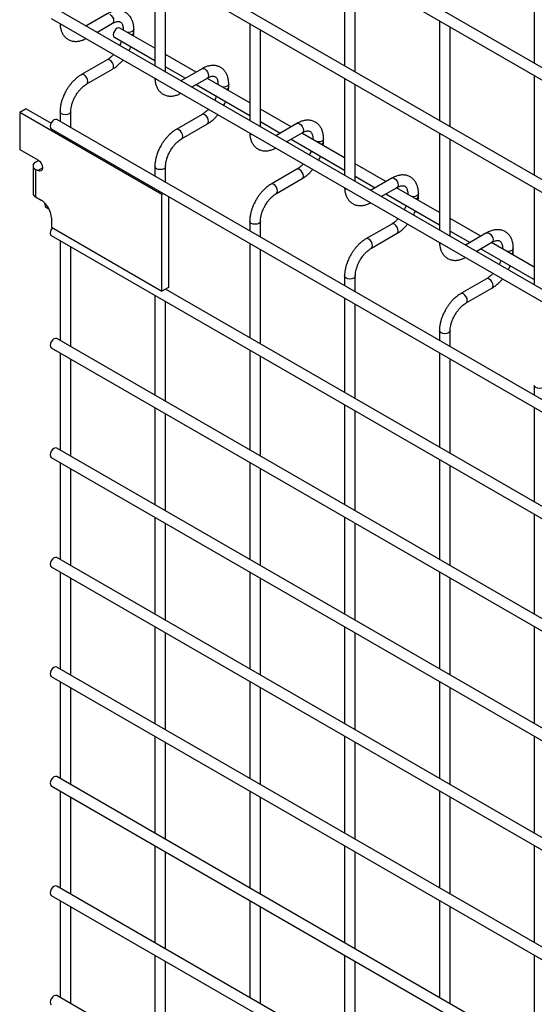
# Model space of a CAD drawing. Header units: inches. Extents: x 0.2 to 10.8, y 0.2 to 8.2.
# Tile 9 of 14: x 9.255 to 9.952, y 4.216 to 5.55. Entities that reach past the tile are written whole.
import ezdxf

# ---------------------------------------------------------------- set-up
doc = ezdxf.new("R2010")
doc.units = ezdxf.units.IN
doc.header["$MEASUREMENT"] = 0

msp = doc.modelspace()

# ---------------------------------------------------------------- linework, layer by layer
for p, q in [((10.32772, 5.27476), (9.30498, 5.86517)), ((9.29771, 5.85257), (10.32044, 5.26216)), ((9.29771, 5.7004), (10.32044, 5.10999)), ((10.32772, 5.12259), (9.30498, 5.713)), ((9.6952, 5.62311), (9.6952, 5.48773)), ((9.95233, 5.62313), (9.95233, 5.49147)), ((9.43807, 5.61937), (9.43807, 5.48771)), ((9.45261, 5.47931), (9.45261, 5.61098)), ((9.70974, 5.47933), (9.70974, 5.61471)), ((10.32772, 4.97412), (9.30498, 5.56454)), ((9.37344, 5.55818), (9.34472, 5.5416)), ((9.29771, 5.55194), (10.32044, 4.96153)), ((9.35926, 5.5332), (9.38071, 5.54558)), ((9.56663, 5.54516), (9.56663, 5.41349)), ((9.82376, 5.54889), (9.82376, 5.41351)), ((9.83831, 5.40512), (9.83831, 5.54049)), ((9.43807, 5.51173), (9.39054, 5.53916)), ((9.39506, 5.53729), (9.39506, 5.53655)), ((9.3952, 5.53647), (9.39506, 5.53728)), ((9.40961, 5.5335), (9.40961, 5.53729)), ((9.58118, 5.40509), (9.58118, 5.53676)), ((9.38327, 5.52656), (9.43807, 5.49493)), ((9.49408, 5.47939), (9.45261, 5.50333)), ((9.37344, 5.49605), (9.33853, 5.4759)), ((9.45261, 5.48653), (9.47954, 5.47099)), ((9.3458, 5.4633), (9.38071, 5.48345)), ((9.502, 5.48396), (9.47328, 5.46738)), ((9.95233, 5.47467), (9.95233, 5.33929)), ((9.48783, 5.45898), (9.50927, 5.47136)), ((9.49408, 5.46259), (9.56663, 5.42071)), ((9.56663, 5.43751), (9.50863, 5.47099)), ((9.52363, 5.46307), (9.52363, 5.46233)), ((9.52377, 5.46225), (9.52363, 5.46306)), ((9.53817, 5.45928), (9.53817, 5.46307)), ((9.6952, 5.47094), (9.6952, 5.33927)), ((9.70974, 5.33087), (9.70974, 5.46254)), ((9.26348, 5.42973), (9.25487, 5.42476)), ((9.44772, 5.31343), (9.25487, 5.42476)), ((9.25487, 5.42476), (9.25487, 5.37465)), ((9.26348, 5.42973), (9.29737, 5.41017)), ((9.3095, 5.42562), (9.3095, 5.41239)), ((9.32405, 5.404), (9.32405, 5.42562)), ((9.502, 5.42183), (9.46709, 5.40168)), ((9.62265, 5.40517), (9.58118, 5.42911)), ((10.32772, 4.82459), (9.30498, 5.415)), ((9.47437, 5.38908), (9.50927, 5.40923)), ((9.58118, 5.41232), (9.6081, 5.39677)), ((9.63056, 5.40974), (9.60185, 5.39316)), ((9.29771, 5.40241), (10.32044, 4.81199)), ((9.61639, 5.38476), (9.63784, 5.39714)), ((9.6952, 5.36329), (9.6372, 5.39677)), ((9.82376, 5.39672), (9.82376, 5.26505)), ((9.62265, 5.38837), (9.6952, 5.34649)), ((9.65219, 5.38885), (9.65219, 5.38811)), ((9.65233, 5.38803), (9.65219, 5.38884)), ((9.66674, 5.38507), (9.66674, 5.38885)), ((9.83831, 5.25665), (9.83831, 5.38832)), ((9.25487, 5.37465), (9.27923, 5.36059)), ((9.27647, 5.35728), (9.28039, 5.35955)), ((9.28039, 5.35955), (9.28125, 5.35905)), ((9.75121, 5.33095), (9.70974, 5.35489)), ((9.2729, 5.35231), (9.2729, 5.3152)), ((9.27647, 5.34734), (9.27647, 5.31022)), ((9.27923, 5.34574), (9.27647, 5.34734)), ((9.27923, 5.34574), (9.28566, 5.34945)), ((9.43807, 5.3514), (9.43807, 5.33817)), ((9.45261, 5.32978), (9.45261, 5.3514)), ((9.63056, 5.34761), (9.59566, 5.32746)), ((9.60293, 5.31486), (9.63784, 5.33501)), ((9.70974, 5.3381), (9.73667, 5.32255)), ((9.75913, 5.33552), (9.73041, 5.31894)), ((9.44978, 5.31462), (9.44772, 5.31343)), ((9.44772, 5.18241), (9.44772, 5.31343)), ((9.74496, 5.31054), (9.7664, 5.32292)), ((9.75121, 5.31416), (9.82376, 5.27227)), ((9.82376, 5.28907), (9.76576, 5.32255)), ((9.78076, 5.31463), (9.78076, 5.3139)), ((9.7809, 5.31382), (9.78076, 5.31463)), ((9.7953, 5.31085), (9.7953, 5.31463)), ((9.95233, 5.3225), (9.95233, 5.19083)), ((9.27647, 5.31022), (9.28386, 5.30596)), ((9.29035, 5.29567), (9.28886, 5.30201)), ((9.45633, 5.31084), (9.45633, 5.18739)), ((9.29512, 5.29292), (9.29035, 5.29567)), ((9.29788, 5.28168), (9.29788, 5.26892)), ((9.56663, 5.27718), (9.56663, 5.26396)), ((9.58118, 5.25556), (9.58118, 5.27718)), ((9.75913, 5.27339), (9.72422, 5.25324)), ((9.87978, 5.25673), (9.83831, 5.28067)), ((9.29788, 5.26892), (9.44772, 5.18241)), ((9.7315, 5.24064), (9.7664, 5.26079)), ((9.83831, 5.26388), (9.86523, 5.24833)), ((9.88769, 5.2613), (9.85898, 5.24472)), ((9.29771, 5.25766), (10.32044, 4.66724)), ((9.3095, 5.25085), (9.3095, 5.11547)), ((9.56663, 5.24716), (9.56663, 5.11921)), ((9.87352, 5.23632), (9.89497, 5.2487)), ((9.95233, 5.21485), (9.89433, 5.24833)), ((9.32405, 5.10707), (9.32405, 5.24245)), ((9.58118, 5.11081), (9.58118, 5.23876)), ((9.87978, 5.23994), (9.95233, 5.19806)), ((9.90932, 5.24041), (9.90932, 5.23968)), ((9.90946, 5.2396), (9.90932, 5.24041)), ((9.92387, 5.23663), (9.92387, 5.24041)), ((9.6952, 5.20296), (9.6952, 5.18974)), ((9.70974, 5.18134), (9.70974, 5.20296)), ((9.88769, 5.19917), (9.85279, 5.17902)), ((9.45633, 5.18739), (9.44772, 5.18241)), ((10.17077, 4.77045), (9.45243, 5.18513)), ((9.45261, 5.18503), (9.45261, 5.18524)), ((9.86006, 5.16642), (9.89497, 5.18657)), ((9.43807, 5.17663), (9.43807, 5.04125)), ((9.45261, 5.03285), (9.45261, 5.16823)), ((9.6952, 5.17294), (9.6952, 5.04499)), ((9.70974, 5.03659), (9.70974, 5.16454)), ((9.82376, 5.12874), (9.82376, 5.11552)), ((9.83831, 5.10712), (9.83831, 5.12874)), ((10.32772, 4.52767), (9.30498, 5.11808)), ((9.29771, 5.10548), (10.32044, 4.51507)), ((9.56663, 5.10241), (9.56663, 4.96703)), ((9.3095, 5.09867), (9.3095, 4.96701)), ((9.32405, 4.95861), (9.32405, 5.09028)), ((9.58118, 4.95864), (9.58118, 5.09401)), ((9.82376, 5.09872), (9.82376, 4.97077)), ((9.83831, 4.96237), (9.83831, 5.09033)), ((9.95233, 5.05452), (9.95233, 5.0413)), ((9.43807, 5.02446), (9.43807, 4.89279)), ((9.6952, 5.02819), (9.6952, 4.89281)), ((9.70974, 4.88442), (9.70974, 5.01979)), ((9.95233, 5.0245), (9.95233, 4.89655)), ((9.45261, 4.88439), (9.45261, 5.01606)), ((10.32772, 4.37921), (9.30498, 4.96962)), ((9.29771, 4.95702), (10.32044, 4.36661)), ((9.82376, 4.95397), (9.82376, 4.81859)), ((9.3095, 4.95021), (9.3095, 4.81855)), ((9.32405, 4.81015), (9.32405, 4.94182)), ((9.56663, 4.95024), (9.56663, 4.81857)), ((9.58118, 4.81017), (9.58118, 4.94184)), ((9.83831, 4.8102), (9.83831, 4.94558)), ((9.43807, 4.87599), (9.43807, 4.74433)), ((9.6952, 4.87602), (9.6952, 4.74435)), ((9.95233, 4.87975), (9.95233, 4.74438)), ((9.45261, 4.73593), (9.45261, 4.8676)), ((9.70974, 4.73595), (9.70974, 4.86762)), ((10.32772, 4.23074), (9.30498, 4.82115)), ((9.29771, 4.80856), (10.32044, 4.21815)), ((9.3095, 4.80175), (9.3095, 4.67008)), ((9.32405, 4.66169), (9.32405, 4.79335)), ((9.56663, 4.80177), (9.56663, 4.67011)), ((9.58118, 4.66171), (9.58118, 4.79338)), ((9.82376, 4.8018), (9.82376, 4.67013)), ((9.83831, 4.66174), (9.83831, 4.7934)), ((9.43807, 4.72753), (9.43807, 4.59587)), ((9.6952, 4.72756), (9.6952, 4.59589)), ((9.95233, 4.72758), (9.95233, 4.59591)), ((9.45261, 4.58747), (9.45261, 4.71913)), ((9.70974, 4.58749), (9.70974, 4.71916)), ((10.32772, 4.08228), (9.30498, 4.67269)), ((9.29771, 4.6601), (10.32044, 4.06968)), ((9.3095, 4.65329), (9.3095, 4.52162)), ((9.56663, 4.65331), (9.56663, 4.52165)), ((9.82376, 4.65334), (9.82376, 4.52167)), ((9.32405, 4.51323), (9.32405, 4.64489)), ((9.58118, 4.51325), (9.58118, 4.64492)), ((9.83831, 4.51327), (9.83831, 4.64494)), ((9.43807, 4.57907), (9.43807, 4.4474)), ((9.6952, 4.57909), (9.6952, 4.44743)), ((9.95233, 4.57912), (9.95233, 4.44745)), ((9.45261, 4.43901), (9.45261, 4.57067)), ((9.70974, 4.43903), (9.70974, 4.5707)), ((10.32772, 3.93382), (9.30498, 4.52423)), ((9.29771, 4.51163), (10.32044, 3.92122)), ((9.3095, 4.50483), (9.3095, 4.37316)), ((9.56663, 4.50485), (9.56663, 4.37318)), ((9.82376, 4.50488), (9.82376, 4.37321)), ((9.32405, 4.36476), (9.32405, 4.49643)), ((9.58118, 4.36479), (9.58118, 4.49645)), ((9.83831, 4.36481), (9.83831, 4.49648)), ((9.43807, 4.43061), (9.43807, 4.29894)), ((9.45261, 4.29054), (9.45261, 4.42221)), ((9.6952, 4.43063), (9.6952, 4.29897)), ((9.70974, 4.29057), (9.70974, 4.42224)), ((9.95233, 4.43066), (9.95233, 4.29899)), ((10.32772, 3.78536), (9.30498, 4.37577)), ((9.29771, 4.36317), (10.32044, 3.77276)), ((9.3095, 4.35636), (9.3095, 4.2247)), ((9.56663, 4.35639), (9.56663, 4.22472)), ((9.82376, 4.35641), (9.82376, 4.22475)), ((9.32405, 4.2163), (9.32405, 4.34797)), ((9.58118, 4.21633), (9.58118, 4.34799)), ((9.83831, 4.21635), (9.83831, 4.34802)), ((9.43807, 4.28215), (9.43807, 4.15048)), ((9.45261, 4.14208), (9.45261, 4.27375)), ((9.6952, 4.28217), (9.6952, 4.1505)), ((9.70974, 4.14211), (9.70974, 4.27377)), ((9.95233, 4.28219), (9.95233, 4.15053)), ((10.32772, 3.6369), (9.30498, 4.22731))]:
    msp.add_line(p, q)
at = {"flags": 128}
for points in [[(9.37707, 5.55782), (9.37904, 5.55623), (9.38071, 5.55398), (9.38182, 5.55141), (9.38221, 5.54891), (9.38182, 5.54686), (9.38071, 5.54558), (9.38071, 5.54558)], [(9.31163, 5.54342), (9.31006, 5.54478), (9.31002, 5.54483)], [(9.31407, 5.54249), (9.31399, 5.54251), (9.31163, 5.54342)], [(9.39054, 5.53916), (9.38887, 5.53949), (9.38691, 5.5388), (9.38494, 5.53721), (9.38327, 5.53496), (9.38216, 5.53239), (9.38176, 5.52989), (9.38216, 5.52785), (9.38327, 5.52656), (9.38327, 5.52656)], [(9.40961, 5.53727), (9.40905, 5.53568), (9.40748, 5.53432), (9.40512, 5.53341), (9.40233, 5.53309), (9.40092, 5.53317)], [(9.38071, 5.48345), (9.38071, 5.48345), (9.38182, 5.48473), (9.38221, 5.48678), (9.38182, 5.48928), (9.38071, 5.49185), (9.37904, 5.4941), (9.37707, 5.49569), (9.3751, 5.49637), (9.37344, 5.49605)], [(9.34217, 5.47553), (9.3402, 5.47622), (9.33853, 5.47589), (9.33851, 5.47588)], [(9.34579, 5.46329), (9.3458, 5.4633), (9.34692, 5.46458), (9.34731, 5.46663), (9.34692, 5.46913), (9.3458, 5.4717), (9.34413, 5.47395), (9.34217, 5.47553)], [(9.502, 5.48396), (9.50367, 5.48428), (9.50564, 5.4836)], [(9.50564, 5.4836), (9.5076, 5.48201), (9.50927, 5.47976), (9.51039, 5.47719), (9.51078, 5.47469), (9.51039, 5.47264), (9.50927, 5.47136), (9.50927, 5.47136)], [(9.4402, 5.4692), (9.43862, 5.47057), (9.43859, 5.47061)], [(9.44264, 5.46827), (9.44256, 5.46829), (9.4402, 5.4692)], [(9.53817, 5.46305), (9.53762, 5.46146), (9.53604, 5.4601), (9.53368, 5.45919), (9.5309, 5.45887), (9.52948, 5.45895)], [(9.32405, 5.42563), (9.32405, 5.42562), (9.32349, 5.42401), (9.32192, 5.42265), (9.31956, 5.42174), (9.31677, 5.42142), (9.31399, 5.42174), (9.31163, 5.42265), (9.31006, 5.42401), (9.3095, 5.42562), (9.3095, 5.42564)], [(9.50927, 5.40923), (9.50927, 5.40923), (9.51039, 5.41051), (9.51078, 5.41256), (9.51039, 5.41506), (9.50927, 5.41763), (9.5076, 5.41988), (9.50564, 5.42147), (9.50367, 5.42215), (9.502, 5.42183)], [(9.30498, 5.415), (9.30331, 5.41533), (9.30135, 5.41464), (9.29938, 5.41305), (9.29771, 5.4108), (9.2966, 5.40823), (9.2962, 5.40574), (9.2966, 5.40369), (9.29771, 5.40241), (9.29771, 5.40241)], [(9.63056, 5.40974), (9.63223, 5.41006), (9.6342, 5.40938)], [(9.6342, 5.40938), (9.63617, 5.40779), (9.63784, 5.40554), (9.63895, 5.40297), (9.63934, 5.40047), (9.63895, 5.39843), (9.63784, 5.39714), (9.63784, 5.39714)], [(9.47073, 5.40132), (9.46876, 5.402), (9.46709, 5.40168), (9.46707, 5.40166)], [(9.47435, 5.38907), (9.47437, 5.38908), (9.47548, 5.39036), (9.47587, 5.39241), (9.47548, 5.39491), (9.47437, 5.39748), (9.4727, 5.39973), (9.47073, 5.40132)], [(9.56876, 5.39498), (9.56718, 5.39635), (9.56715, 5.39639)], [(9.5712, 5.39406), (9.57112, 5.39407), (9.56876, 5.39498)], [(9.66674, 5.38883), (9.66618, 5.38725), (9.66461, 5.38588), (9.66225, 5.38497), (9.65946, 5.38465), (9.65805, 5.38473)], [(9.27923, 5.36059), (9.28169, 5.3586), (9.28378, 5.35579), (9.28517, 5.35258), (9.28566, 5.34946), (9.28517, 5.3469), (9.28378, 5.34529), (9.28169, 5.34489), (9.27923, 5.34574)], [(9.45261, 5.35141), (9.45261, 5.3514), (9.45206, 5.34979), (9.45048, 5.34843), (9.44812, 5.34752), (9.44534, 5.3472), (9.44256, 5.34752), (9.4402, 5.34843), (9.43862, 5.34979), (9.43807, 5.3514), (9.43807, 5.35142)], [(9.63784, 5.33501), (9.63784, 5.33501), (9.63895, 5.33629), (9.63934, 5.33834), (9.63895, 5.34084), (9.63784, 5.34341), (9.63617, 5.34566), (9.6342, 5.34725), (9.63223, 5.34793), (9.63056, 5.34761)], [(9.5993, 5.3271), (9.59733, 5.32778), (9.59566, 5.32746), (9.59564, 5.32744)], [(9.60292, 5.31485), (9.60293, 5.31486), (9.60405, 5.31614), (9.60444, 5.31819), (9.60405, 5.32069), (9.60293, 5.32326), (9.60126, 5.32551), (9.5993, 5.3271)], [(9.75913, 5.33552), (9.7608, 5.33584), (9.76277, 5.33516)], [(9.76277, 5.33516), (9.76473, 5.33357), (9.7664, 5.33132), (9.76752, 5.32875), (9.76791, 5.32625), (9.76752, 5.32421), (9.7664, 5.32292), (9.7664, 5.32292)], [(9.69733, 5.32077), (9.69575, 5.32213), (9.69572, 5.32217)], [(9.69977, 5.31984), (9.69969, 5.31986), (9.69733, 5.32077)], [(9.7953, 5.31461), (9.79475, 5.31303), (9.79317, 5.31166), (9.79081, 5.31075), (9.78803, 5.31043), (9.78661, 5.31051)], [(9.58118, 5.27719), (9.58118, 5.27718), (9.58062, 5.27557), (9.57905, 5.27421), (9.57669, 5.2733), (9.5739, 5.27298), (9.57112, 5.2733), (9.56876, 5.27421), (9.56718, 5.27557), (9.56663, 5.27718), (9.56663, 5.2772)], [(9.7664, 5.26079), (9.7664, 5.26079), (9.76752, 5.26207), (9.76791, 5.26412), (9.76752, 5.26662), (9.7664, 5.26919), (9.76473, 5.27144), (9.76277, 5.27303), (9.7608, 5.27371), (9.75913, 5.27339)], [(9.29922, 5.26814), (9.29771, 5.26605), (9.2966, 5.26348), (9.2962, 5.26098), (9.2966, 5.25894), (9.29771, 5.25766), (9.29771, 5.25766)], [(9.88769, 5.2613), (9.88936, 5.26163), (9.89133, 5.26094)], [(9.89133, 5.26094), (9.8933, 5.25935), (9.89497, 5.2571), (9.89608, 5.25453), (9.89647, 5.25203), (9.89608, 5.24999), (9.89497, 5.2487), (9.89497, 5.2487)], [(9.72786, 5.25288), (9.72589, 5.25356), (9.72422, 5.25324), (9.7242, 5.25323)], [(9.73148, 5.24063), (9.7315, 5.24064), (9.73261, 5.24192), (9.733, 5.24397), (9.73261, 5.24647), (9.7315, 5.24904), (9.72983, 5.25129), (9.72786, 5.25288)], [(9.82589, 5.24655), (9.82431, 5.24791), (9.82428, 5.24796)], [(9.82833, 5.24562), (9.82825, 5.24564), (9.82589, 5.24655)], [(9.92387, 5.2404), (9.92331, 5.23881), (9.92174, 5.23745), (9.91938, 5.23653), (9.91659, 5.23622), (9.91518, 5.2363)], [(9.70974, 5.20297), (9.70974, 5.20296), (9.70919, 5.20135), (9.70761, 5.19999), (9.70525, 5.19908), (9.70247, 5.19876), (9.69969, 5.19908), (9.69733, 5.19999), (9.69575, 5.20135), (9.6952, 5.20296), (9.6952, 5.20298)], [(9.89497, 5.18657), (9.89497, 5.18657), (9.89608, 5.18786), (9.89647, 5.1899), (9.89608, 5.1924), (9.89497, 5.19497), (9.8933, 5.19722), (9.89133, 5.19881), (9.88936, 5.19949), (9.88769, 5.19917)], [(9.85643, 5.17866), (9.85446, 5.17934), (9.85279, 5.17902), (9.85277, 5.17901)], [(9.86005, 5.16641), (9.86006, 5.16642), (9.86118, 5.16771), (9.86157, 5.16975), (9.86118, 5.17225), (9.86006, 5.17482), (9.85839, 5.17707), (9.85643, 5.17866)], [(9.83831, 5.12876), (9.83831, 5.12874), (9.83775, 5.12713), (9.83618, 5.12577), (9.83382, 5.12486), (9.83103, 5.12454), (9.82825, 5.12486), (9.82589, 5.12577), (9.82431, 5.12713), (9.82376, 5.12874), (9.82376, 5.12876)], [(9.30498, 5.11808), (9.30331, 5.1184), (9.30135, 5.11772), (9.29938, 5.11613), (9.29771, 5.11388), (9.2966, 5.11131), (9.2962, 5.10881), (9.2966, 5.10676), (9.29771, 5.10548), (9.29771, 5.10548)], [(9.96687, 5.05454), (9.96687, 5.05452), (9.96632, 5.05292), (9.96474, 5.05155), (9.96238, 5.05064), (9.9596, 5.05032), (9.95682, 5.05064), (9.95446, 5.05155), (9.95288, 5.05292), (9.95233, 5.05452), (9.95233, 5.05455)], [(9.30498, 4.96962), (9.30331, 4.96994), (9.30135, 4.96926), (9.29938, 4.96767), (9.29771, 4.96542), (9.2966, 4.96285), (9.2962, 4.96035), (9.2966, 4.9583), (9.29771, 4.95702), (9.29771, 4.95702)], [(9.30498, 4.82115), (9.30331, 4.82148), (9.30135, 4.82079), (9.29938, 4.81921), (9.29771, 4.81696), (9.2966, 4.81439), (9.2962, 4.81189), (9.2966, 4.80984), (9.29771, 4.80856), (9.29771, 4.80856)], [(9.30498, 4.67269), (9.30331, 4.67302), (9.30135, 4.67233), (9.29938, 4.67074), (9.29771, 4.66849), (9.2966, 4.66592), (9.2962, 4.66343), (9.2966, 4.66138), (9.29771, 4.6601), (9.29771, 4.6601)], [(9.30498, 4.52423), (9.30331, 4.52455), (9.30135, 4.52387), (9.29938, 4.52228), (9.29771, 4.52003), (9.2966, 4.51746), (9.2962, 4.51496), (9.2966, 4.51292), (9.29771, 4.51163), (9.29771, 4.51163)], [(9.30498, 4.37577), (9.30331, 4.37609), (9.30135, 4.37541), (9.29938, 4.37382), (9.29771, 4.37157), (9.2966, 4.369), (9.2962, 4.3665), (9.2966, 4.36445), (9.29771, 4.36317), (9.29771, 4.36317)], [(9.30498, 4.22731), (9.30331, 4.22763), (9.30135, 4.22695), (9.29938, 4.22536), (9.29771, 4.22311), (9.2966, 4.22054), (9.2962, 4.21804), (9.2966, 4.21599), (9.29771, 4.21471), (9.29771, 4.21471)]]:
    msp.add_lwpolyline(points, dxfattribs=at)
for centre, radius, start, end in [((9.40521, 5.53434), 0.00448, 285.22686, 348.9837), ((9.53377, 5.46012), 0.00448, 285.22686, 348.9837), ((9.66234, 5.3859), 0.00448, 285.22686, 348.9837), ((9.27836, 5.35231), 0.00532, 110.78342, 249.21658), ((9.279, 5.3158), 0.00613, 185.6948, 245.62534), ((9.26745, 5.2803), 0.03046, 2.60548, 57.39452), ((9.7909, 5.31169), 0.00448, 285.22686, 348.9837), ((9.91947, 5.23747), 0.00448, 285.22686, 348.9837)]:
    msp.add_arc(centre, radius, start, end)
for points, knots in [([(9.40955, 5.53727), (9.40955, 5.53834), (9.40954, 5.54102), (9.40889, 5.54506), (9.4076, 5.54935), (9.40562, 5.55327), (9.40294, 5.55673), (9.3995, 5.55958), (9.39529, 5.56166), (9.3906, 5.56266), (9.38571, 5.5626), (9.38089, 5.56157), (9.37676, 5.56005), (9.37432, 5.55861), (9.37345, 5.55809)], [0, 0, 0, 0, 0.0555917, 0.1385273, 0.2224467, 0.3069802, 0.3922177, 0.479262, 0.5705133, 0.6695129, 0.7607256, 0.8540506, 0.947574, 1, 1, 1, 1]), ([(9.30959, 5.54508), (9.30959, 5.54447), (9.3096, 5.54226), (9.31022, 5.53867), (9.31148, 5.53436), (9.31345, 5.53042), (9.31613, 5.52695), (9.31955, 5.52407), (9.32375, 5.52197), (9.32843, 5.52094), (9.33332, 5.52097), (9.33815, 5.52198), (9.34195, 5.52332), (9.34407, 5.52455), (9.34461, 5.52486)], [0, 0, 0, 0, 0.0328334, 0.1196291, 0.2074588, 0.2959349, 0.3851375, 0.4761899, 0.5715644, 0.6749426, 0.7703316, 0.8679615, 0.9658774, 1, 1, 1, 1]), ([(9.3807, 5.54555), (9.38148, 5.54598), (9.38315, 5.5469), (9.38548, 5.54769), (9.38764, 5.54809), (9.38944, 5.54804), (9.39096, 5.54762), (9.39214, 5.54685), (9.39328, 5.54545), (9.39423, 5.54347), (9.39485, 5.54078), (9.39513, 5.53865), (9.39505, 5.53735), (9.39505, 5.53728)], [0, 0, 0, 0, 0.0763405, 0.1646466, 0.2544891, 0.3484721, 0.4535719, 0.5896971, 0.6956808, 0.7966431, 0.8959258, 0.9942469, 1, 1, 1, 1]), ([(9.40926, 5.52836), (9.40941, 5.52959), (9.40963, 5.53133), (9.40957, 5.53299), (9.40955, 5.53348)], [0, 0, 0, 0, 0.702391, 1, 1, 1, 1]), ([(9.39271, 5.52112), (9.39251, 5.52055), (9.39196, 5.51896), (9.39114, 5.517), (9.39042, 5.51566), (9.39024, 5.51532)], [0, 0, 0, 0, 0.29009035, 0.82036185, 1, 1, 1, 1]), ([(9.40281, 5.50806), (9.40337, 5.5091), (9.40437, 5.51096), (9.40515, 5.51288), (9.40549, 5.51374)], [0, 0, 0, 0, 0.5583757, 1, 1, 1, 1]), ([(9.38207, 5.50324), (9.38197, 5.50311), (9.38105, 5.50204), (9.37917, 5.50026), (9.3765, 5.49803), (9.37454, 5.49663), (9.37356, 5.49613), (9.37344, 5.49607)], [0, 0, 0, 0, 0.0394713, 0.3346516, 0.6442592, 0.9591801, 1, 1, 1, 1]), ([(9.38069, 5.48354), (9.38136, 5.4839), (9.3835, 5.48506), (9.38689, 5.48766), (9.39069, 5.4911), (9.39331, 5.49386), (9.39461, 5.49549), (9.39489, 5.49584)], [0, 0, 0, 0, 0.12912364, 0.41882013, 0.6880764, 0.93392901, 1, 1, 1, 1]), ([(9.53811, 5.46305), (9.53811, 5.46412), (9.53811, 5.4668), (9.53745, 5.47084), (9.53617, 5.47513), (9.53419, 5.47905), (9.5315, 5.48251), (9.52807, 5.48536), (9.52385, 5.48744), (9.51917, 5.48845), (9.51427, 5.48839), (9.50945, 5.48735), (9.50533, 5.48583), (9.50289, 5.48439), (9.50201, 5.48387)], [0, 0, 0, 0, 0.0555917, 0.1385273, 0.2224467, 0.3069802, 0.3922177, 0.479262, 0.5705133, 0.6695129, 0.7607256, 0.8540506, 0.947574, 1, 1, 1, 1]), ([(9.33854, 5.47581), (9.33793, 5.47548), (9.33584, 5.47435), (9.33248, 5.47179), (9.32863, 5.46836), (9.32545, 5.46494), (9.3227, 5.46155), (9.32022, 5.45811), (9.31869, 5.45557), (9.31791, 5.45428)], [0, 0, 0, 0, 0.0760538, 0.2630206, 0.4373521, 0.5977863, 0.7196031, 0.8574438, 1, 1, 1, 1]), ([(9.50927, 5.47133), (9.51004, 5.47176), (9.51171, 5.47268), (9.51404, 5.47347), (9.5162, 5.47387), (9.51801, 5.47382), (9.51952, 5.4734), (9.5207, 5.47263), (9.52185, 5.47123), (9.5228, 5.46925), (9.52341, 5.46656), (9.52369, 5.46443), (9.52362, 5.46313), (9.52361, 5.46306)], [0, 0, 0, 0, 0.0763405, 0.1646466, 0.2544891, 0.3484721, 0.4535719, 0.5896971, 0.6956808, 0.7966431, 0.8959258, 0.9942469, 1, 1, 1, 1]), ([(9.33051, 5.447), (9.33152, 5.44864), (9.33294, 5.45095), (9.33531, 5.45404), (9.33741, 5.45649), (9.33999, 5.45905), (9.34268, 5.46127), (9.34467, 5.46269), (9.34567, 5.4632), (9.34579, 5.46327)], [0, 0, 0, 0, 0.2331862, 0.32802499, 0.48333175, 0.64135191, 0.80711907, 0.97575544, 1, 1, 1, 1]), ([(9.43815, 5.47086), (9.43816, 5.47026), (9.43817, 5.46804), (9.43878, 5.46445), (9.44005, 5.46014), (9.44202, 5.4562), (9.44469, 5.45273), (9.44812, 5.44986), (9.45232, 5.44775), (9.457, 5.44672), (9.46189, 5.44675), (9.46672, 5.44776), (9.47051, 5.4491), (9.47263, 5.45033), (9.47318, 5.45064)], [0, 0, 0, 0, 0.0328334, 0.1196291, 0.2074588, 0.2959349, 0.3851375, 0.4761899, 0.5715644, 0.6749426, 0.7703316, 0.8679615, 0.9658774, 1, 1, 1, 1]), ([(9.31791, 5.45428), (9.3168, 5.45222), (9.31523, 5.44931), (9.31336, 5.44487), (9.31199, 5.44106), (9.31074, 5.43654), (9.30989, 5.43188), (9.30948, 5.42819), (9.30955, 5.42616), (9.30956, 5.42564)], [0, 0, 0, 0, 0.2211397, 0.3113024, 0.4598978, 0.6125922, 0.7749994, 0.9430444, 1, 1, 1, 1]), ([(9.32407, 5.42563), (9.32409, 5.4267), (9.32415, 5.42891), (9.32479, 5.43268), (9.32576, 5.43634), (9.32696, 5.43971), (9.32843, 5.44319), (9.32974, 5.4456), (9.33051, 5.447)], [0, 0, 0, 0, 0.169323, 0.3523726, 0.5340519, 0.6675763, 0.8056351, 1, 1, 1, 1]), ([(9.52127, 5.4469), (9.52108, 5.44634), (9.52052, 5.44474), (9.5197, 5.44278), (9.51899, 5.44144), (9.51881, 5.4411)], [0, 0, 0, 0, 0.2900903, 0.8203618, 1, 1, 1, 1]), ([(9.53782, 5.45414), (9.53798, 5.45537), (9.5382, 5.45711), (9.53813, 5.45877), (9.53811, 5.45926)], [0, 0, 0, 0, 0.702391, 1, 1, 1, 1]), ([(9.53138, 5.43384), (9.53194, 5.43488), (9.53293, 5.43674), (9.53371, 5.43867), (9.53406, 5.43952)], [0, 0, 0, 0, 0.5583757, 1, 1, 1, 1]), ([(9.51064, 5.42902), (9.51053, 5.42889), (9.50962, 5.42782), (9.50774, 5.42604), (9.50507, 5.42381), (9.5031, 5.42241), (9.50212, 5.42191), (9.50201, 5.42186)], [0, 0, 0, 0, 0.0394713, 0.3346516, 0.6442592, 0.9591801, 1, 1, 1, 1]), ([(9.50926, 5.40932), (9.50992, 5.40968), (9.51207, 5.41084), (9.51546, 5.41344), (9.51925, 5.41688), (9.52188, 5.41964), (9.52318, 5.42127), (9.52345, 5.42162)], [0, 0, 0, 0, 0.12912364, 0.41882013, 0.6880764, 0.93392901, 1, 1, 1, 1]), ([(9.66668, 5.38883), (9.66668, 5.3899), (9.66667, 5.39258), (9.66601, 5.39662), (9.66473, 5.40091), (9.66275, 5.40483), (9.66007, 5.40829), (9.65663, 5.41114), (9.65242, 5.41322), (9.64773, 5.41423), (9.64284, 5.41417), (9.63802, 5.41313), (9.63389, 5.41161), (9.63145, 5.41017), (9.63058, 5.40965)], [0, 0, 0, 0, 0.0555917, 0.1385273, 0.2224467, 0.3069802, 0.3922177, 0.479262, 0.5705133, 0.6695129, 0.7607256, 0.8540506, 0.947574, 1, 1, 1, 1]), ([(9.46711, 5.40159), (9.4665, 5.40126), (9.4644, 5.40013), (9.46105, 5.39757), (9.4572, 5.39414), (9.45401, 5.39072), (9.45126, 5.38733), (9.44879, 5.3839), (9.44726, 5.38135), (9.44648, 5.38006)], [0, 0, 0, 0, 0.0760538, 0.2630206, 0.4373521, 0.5977863, 0.7196031, 0.8574438, 1, 1, 1, 1]), ([(9.56672, 5.39664), (9.56672, 5.39604), (9.56673, 5.39383), (9.56735, 5.39023), (9.56861, 5.38592), (9.57058, 5.38198), (9.57326, 5.37851), (9.57668, 5.37564), (9.58088, 5.37354), (9.58556, 5.3725), (9.59045, 5.37253), (9.59528, 5.37355), (9.59908, 5.37488), (9.6012, 5.37611), (9.60174, 5.37642)], [0, 0, 0, 0, 0.0328334, 0.1196291, 0.2074588, 0.2959349, 0.3851375, 0.4761899, 0.5715644, 0.6749426, 0.7703316, 0.8679615, 0.9658774, 1, 1, 1, 1]), ([(9.63783, 5.39712), (9.63861, 5.39754), (9.64028, 5.39846), (9.64261, 5.39925), (9.64477, 5.39965), (9.64657, 5.3996), (9.64809, 5.39918), (9.64926, 5.39841), (9.65041, 5.39701), (9.65136, 5.39503), (9.65198, 5.39234), (9.65226, 5.39021), (9.65218, 5.38892), (9.65218, 5.38884)], [0, 0, 0, 0, 0.0763405, 0.1646466, 0.2544891, 0.3484721, 0.4535719, 0.5896971, 0.6956808, 0.7966431, 0.8959258, 0.9942469, 1, 1, 1, 1]), ([(9.44648, 5.38006), (9.44536, 5.378), (9.44379, 5.37509), (9.44193, 5.37065), (9.44056, 5.36684), (9.43931, 5.36232), (9.43846, 5.35766), (9.43804, 5.35397), (9.43811, 5.35194), (9.43813, 5.35142)], [0, 0, 0, 0, 0.2211397, 0.3113024, 0.4598978, 0.6125922, 0.7749994, 0.9430444, 1, 1, 1, 1]), ([(9.45907, 5.37279), (9.46008, 5.37442), (9.4615, 5.37673), (9.46388, 5.37982), (9.46598, 5.38227), (9.46856, 5.38484), (9.47125, 5.38705), (9.47323, 5.38847), (9.47423, 5.38898), (9.47436, 5.38905)], [0, 0, 0, 0, 0.2331862, 0.32802499, 0.48333175, 0.64135191, 0.80711907, 0.97575544, 1, 1, 1, 1]), ([(9.66639, 5.37992), (9.66654, 5.38115), (9.66676, 5.3829), (9.6667, 5.38455), (9.66668, 5.38504)], [0, 0, 0, 0, 0.702391, 1, 1, 1, 1]), ([(9.45263, 5.35141), (9.45266, 5.35248), (9.45271, 5.35469), (9.45336, 5.35846), (9.45433, 5.36212), (9.45553, 5.3655), (9.457, 5.36897), (9.45831, 5.37138), (9.45907, 5.37279)], [0, 0, 0, 0, 0.169323, 0.3523726, 0.5340519, 0.6675763, 0.8056351, 1, 1, 1, 1]), ([(9.64984, 5.37268), (9.64964, 5.37212), (9.64909, 5.37052), (9.64827, 5.36856), (9.64755, 5.36722), (9.64737, 5.36688)], [0, 0, 0, 0, 0.2900903, 0.8203618, 1, 1, 1, 1]), ([(9.6392, 5.3548), (9.6391, 5.35467), (9.63818, 5.3536), (9.6363, 5.35182), (9.63363, 5.34959), (9.63167, 5.3482), (9.63069, 5.34769), (9.63057, 5.34764)], [0, 0, 0, 0, 0.03947125, 0.33465161, 0.64425924, 0.95918011, 1, 1, 1, 1]), ([(9.65994, 5.35962), (9.6605, 5.36066), (9.6615, 5.36252), (9.66228, 5.36445), (9.66262, 5.3653)], [0, 0, 0, 0, 0.5583757, 1, 1, 1, 1]), ([(9.63782, 5.3351), (9.63849, 5.33546), (9.64063, 5.33662), (9.64402, 5.33922), (9.64782, 5.34266), (9.65044, 5.34543), (9.65174, 5.34706), (9.65202, 5.3474)], [0, 0, 0, 0, 0.12912364, 0.41882013, 0.6880764, 0.93392901, 1, 1, 1, 1]), ([(9.79524, 5.31461), (9.79524, 5.31568), (9.79524, 5.31836), (9.79458, 5.3224), (9.7933, 5.32669), (9.79132, 5.33061), (9.78863, 5.33407), (9.7852, 5.33693), (9.78098, 5.339), (9.7763, 5.34001), (9.7714, 5.33995), (9.76658, 5.33891), (9.76246, 5.33739), (9.76002, 5.33595), (9.75914, 5.33543)], [0, 0, 0, 0, 0.0555917, 0.1385273, 0.2224467, 0.3069802, 0.3922177, 0.479262, 0.5705133, 0.6695129, 0.7607256, 0.8540506, 0.947574, 1, 1, 1, 1]), ([(9.59567, 5.32737), (9.59506, 5.32704), (9.59297, 5.32592), (9.58961, 5.32335), (9.58576, 5.31992), (9.58258, 5.3165), (9.57983, 5.31311), (9.57735, 5.30968), (9.57582, 5.30713), (9.57504, 5.30584)], [0, 0, 0, 0, 0.0760538, 0.2630206, 0.4373521, 0.5977863, 0.7196031, 0.8574438, 1, 1, 1, 1]), ([(9.58764, 5.29857), (9.58865, 5.3002), (9.59007, 5.30251), (9.59244, 5.3056), (9.59454, 5.30805), (9.59712, 5.31062), (9.59981, 5.31283), (9.6018, 5.31425), (9.6028, 5.31476), (9.60292, 5.31483)], [0, 0, 0, 0, 0.2331862, 0.32802499, 0.48333175, 0.64135191, 0.80711907, 0.97575544, 1, 1, 1, 1]), ([(9.69528, 5.32242), (9.69529, 5.32182), (9.6953, 5.31961), (9.69591, 5.31601), (9.69718, 5.3117), (9.69915, 5.30777), (9.70182, 5.30429), (9.70525, 5.30142), (9.70945, 5.29932), (9.71413, 5.29828), (9.71902, 5.29831), (9.72385, 5.29933), (9.72764, 5.30066), (9.72976, 5.30189), (9.73031, 5.3022)], [0, 0, 0, 0, 0.0328334, 0.1196291, 0.2074588, 0.2959349, 0.3851375, 0.4761899, 0.5715644, 0.6749426, 0.7703316, 0.8679615, 0.9658774, 1, 1, 1, 1]), ([(9.7664, 5.3229), (9.76717, 5.32332), (9.76884, 5.32424), (9.77117, 5.32503), (9.77333, 5.32543), (9.77514, 5.32538), (9.77665, 5.32496), (9.77783, 5.3242), (9.77898, 5.32279), (9.77993, 5.32081), (9.78054, 5.31812), (9.78082, 5.31599), (9.78075, 5.3147), (9.78074, 5.31463)], [0, 0, 0, 0, 0.0763405, 0.1646466, 0.2544891, 0.3484721, 0.4535719, 0.5896971, 0.6956808, 0.7966431, 0.8959258, 0.9942469, 1, 1, 1, 1]), ([(9.57504, 5.30584), (9.57393, 5.30378), (9.57236, 5.30087), (9.57049, 5.29644), (9.56912, 5.29262), (9.56787, 5.2881), (9.56702, 5.28344), (9.56661, 5.27975), (9.56667, 5.27772), (9.56669, 5.2772)], [0, 0, 0, 0, 0.2211397, 0.3113024, 0.4598978, 0.6125922, 0.7749994, 0.9430444, 1, 1, 1, 1]), ([(9.79495, 5.3057), (9.79511, 5.30693), (9.79533, 5.30868), (9.79526, 5.31033), (9.79524, 5.31082)], [0, 0, 0, 0, 0.70239099, 1, 1, 1, 1]), ([(9.5812, 5.2772), (9.58122, 5.27826), (9.58128, 5.28047), (9.58192, 5.28425), (9.58289, 5.2879), (9.58409, 5.29128), (9.58556, 5.29475), (9.58687, 5.29716), (9.58764, 5.29857)], [0, 0, 0, 0, 0.169323, 0.3523726, 0.5340519, 0.6675763, 0.8056351, 1, 1, 1, 1]), ([(9.7784, 5.29846), (9.77821, 5.2979), (9.77765, 5.29631), (9.77683, 5.29435), (9.77612, 5.293), (9.77594, 5.29266)], [0, 0, 0, 0, 0.2900903, 0.8203618, 1, 1, 1, 1]), ([(9.78851, 5.2854), (9.78907, 5.28644), (9.79006, 5.2883), (9.79084, 5.29023), (9.79119, 5.29108)], [0, 0, 0, 0, 0.5583757, 1, 1, 1, 1]), ([(9.76777, 5.28058), (9.76766, 5.28045), (9.76675, 5.27938), (9.76487, 5.2776), (9.7622, 5.27538), (9.76023, 5.27398), (9.75925, 5.27347), (9.75914, 5.27342)], [0, 0, 0, 0, 0.0394713, 0.3346516, 0.6442592, 0.9591801, 1, 1, 1, 1]), ([(9.76639, 5.26088), (9.76705, 5.26124), (9.7692, 5.2624), (9.77258, 5.26501), (9.77638, 5.26844), (9.77901, 5.27121), (9.78031, 5.27284), (9.78058, 5.27318)], [0, 0, 0, 0, 0.1291236, 0.4188201, 0.6880764, 0.933929, 1, 1, 1, 1]), ([(9.92381, 5.24039), (9.92381, 5.24146), (9.9238, 5.24414), (9.92314, 5.24818), (9.92186, 5.25247), (9.91988, 5.2564), (9.9172, 5.25985), (9.91376, 5.26271), (9.90955, 5.26478), (9.90486, 5.26579), (9.89997, 5.26573), (9.89515, 5.26469), (9.89102, 5.26317), (9.88858, 5.26173), (9.88771, 5.26121)], [0, 0, 0, 0, 0.0555917, 0.1385273, 0.2224467, 0.3069802, 0.3922177, 0.479262, 0.5705133, 0.6695129, 0.7607256, 0.8540506, 0.947574, 1, 1, 1, 1]), ([(9.72424, 5.25315), (9.72363, 5.25282), (9.72153, 5.2517), (9.71818, 5.24913), (9.71433, 5.2457), (9.71114, 5.24228), (9.70839, 5.23889), (9.70592, 5.23546), (9.70439, 5.23291), (9.70361, 5.23162)], [0, 0, 0, 0, 0.0760538, 0.2630206, 0.4373521, 0.5977863, 0.7196031, 0.8574438, 1, 1, 1, 1]), ([(9.82385, 5.24821), (9.82385, 5.2476), (9.82386, 5.24539), (9.82448, 5.24179), (9.82574, 5.23749), (9.82771, 5.23355), (9.83039, 5.23007), (9.83381, 5.2272), (9.83801, 5.2251), (9.84269, 5.22406), (9.84758, 5.22409), (9.85241, 5.22511), (9.85621, 5.22644), (9.85833, 5.22767), (9.85887, 5.22799)], [0, 0, 0, 0, 0.0328334, 0.1196291, 0.2074588, 0.2959349, 0.3851375, 0.4761899, 0.5715644, 0.6749426, 0.7703316, 0.8679615, 0.9658774, 1, 1, 1, 1]), ([(9.89496, 5.24868), (9.89574, 5.2491), (9.89741, 5.25002), (9.89974, 5.25081), (9.9019, 5.25121), (9.9037, 5.25116), (9.90522, 5.25074), (9.90639, 5.24998), (9.90754, 5.24857), (9.90849, 5.24659), (9.90911, 5.2439), (9.90939, 5.24177), (9.90931, 5.24048), (9.90931, 5.24041)], [0, 0, 0, 0, 0.0763405, 0.1646466, 0.2544891, 0.3484721, 0.4535719, 0.5896971, 0.6956808, 0.7966431, 0.8959258, 0.9942469, 1, 1, 1, 1]), ([(9.7162, 5.22435), (9.71721, 5.22599), (9.71863, 5.22829), (9.72101, 5.23138), (9.72311, 5.23383), (9.72569, 5.2364), (9.72838, 5.23861), (9.73036, 5.24003), (9.73136, 5.24055), (9.73149, 5.24061)], [0, 0, 0, 0, 0.2331862, 0.328025, 0.4833317, 0.6413519, 0.8071191, 0.9757554, 1, 1, 1, 1]), ([(9.92352, 5.23148), (9.92367, 5.23271), (9.92389, 5.23446), (9.92383, 5.23611), (9.92381, 5.2366)], [0, 0, 0, 0, 0.702391, 1, 1, 1, 1]), ([(9.70361, 5.23162), (9.70249, 5.22956), (9.70092, 5.22666), (9.69906, 5.22222), (9.69769, 5.21841), (9.69644, 5.21388), (9.69559, 5.20922), (9.69517, 5.20553), (9.69524, 5.2035), (9.69526, 5.20298)], [0, 0, 0, 0, 0.2211397, 0.3113024, 0.4598978, 0.6125922, 0.7749994, 0.9430444, 1, 1, 1, 1]), ([(9.70976, 5.20298), (9.70979, 5.20404), (9.70984, 5.20625), (9.71049, 5.21003), (9.71146, 5.21368), (9.71266, 5.21706), (9.71413, 5.22054), (9.71544, 5.22294), (9.7162, 5.22435)], [0, 0, 0, 0, 0.169323, 0.3523726, 0.5340519, 0.6675763, 0.8056351, 1, 1, 1, 1]), ([(9.90697, 5.22424), (9.90677, 5.22368), (9.90622, 5.22209), (9.9054, 5.22013), (9.90468, 5.21878), (9.9045, 5.21844)], [0, 0, 0, 0, 0.29009035, 0.82036185, 1, 1, 1, 1]), ([(9.89633, 5.20636), (9.89623, 5.20623), (9.89531, 5.20516), (9.89343, 5.20338), (9.89076, 5.20116), (9.8888, 5.19976), (9.88782, 5.19926), (9.8877, 5.1992)], [0, 0, 0, 0, 0.0394713, 0.3346516, 0.6442592, 0.9591801, 1, 1, 1, 1]), ([(9.91707, 5.21118), (9.91763, 5.21222), (9.91863, 5.21408), (9.91941, 5.21601), (9.91975, 5.21686)], [0, 0, 0, 0, 0.5583757, 1, 1, 1, 1]), ([(9.89495, 5.18666), (9.89562, 5.18702), (9.89776, 5.18819), (9.90115, 5.19079), (9.90495, 5.19422), (9.90757, 5.19699), (9.90887, 5.19862), (9.90915, 5.19896)], [0, 0, 0, 0, 0.1291236, 0.4188201, 0.6880764, 0.933929, 1, 1, 1, 1]), ([(9.8528, 5.17893), (9.85219, 5.1786), (9.8501, 5.17748), (9.84674, 5.17491), (9.84289, 5.17148), (9.83971, 5.16806), (9.83696, 5.16467), (9.83448, 5.16124), (9.83295, 5.15869), (9.83217, 5.1574)], [0, 0, 0, 0, 0.0760538, 0.2630206, 0.4373521, 0.5977863, 0.7196031, 0.8574438, 1, 1, 1, 1]), ([(9.84477, 5.15013), (9.84578, 5.15177), (9.8472, 5.15407), (9.84957, 5.15717), (9.85167, 5.15961), (9.85425, 5.16218), (9.85694, 5.16439), (9.85893, 5.16582), (9.85993, 5.16633), (9.86005, 5.16639)], [0, 0, 0, 0, 0.2331862, 0.328025, 0.4833317, 0.6413519, 0.8071191, 0.9757554, 1, 1, 1, 1]), ([(9.83217, 5.1574), (9.83106, 5.15534), (9.82948, 5.15244), (9.82762, 5.148), (9.82625, 5.14419), (9.825, 5.13966), (9.82415, 5.135), (9.82374, 5.13132), (9.8238, 5.12928), (9.82382, 5.12877)], [0, 0, 0, 0, 0.2211397, 0.3113024, 0.4598978, 0.6125922, 0.7749994, 0.9430444, 1, 1, 1, 1]), ([(9.83833, 5.12876), (9.83835, 5.12982), (9.83841, 5.13203), (9.83905, 5.13581), (9.84002, 5.13946), (9.84122, 5.14284), (9.84269, 5.14632), (9.844, 5.14872), (9.84477, 5.15013)], [0, 0, 0, 0, 0.169323, 0.3523726, 0.5340519, 0.6675763, 0.8056351, 1, 1, 1, 1])]:
    msp.add_open_spline(points, degree=3, knots=knots)

doc.saveas('drawing.dxf')
